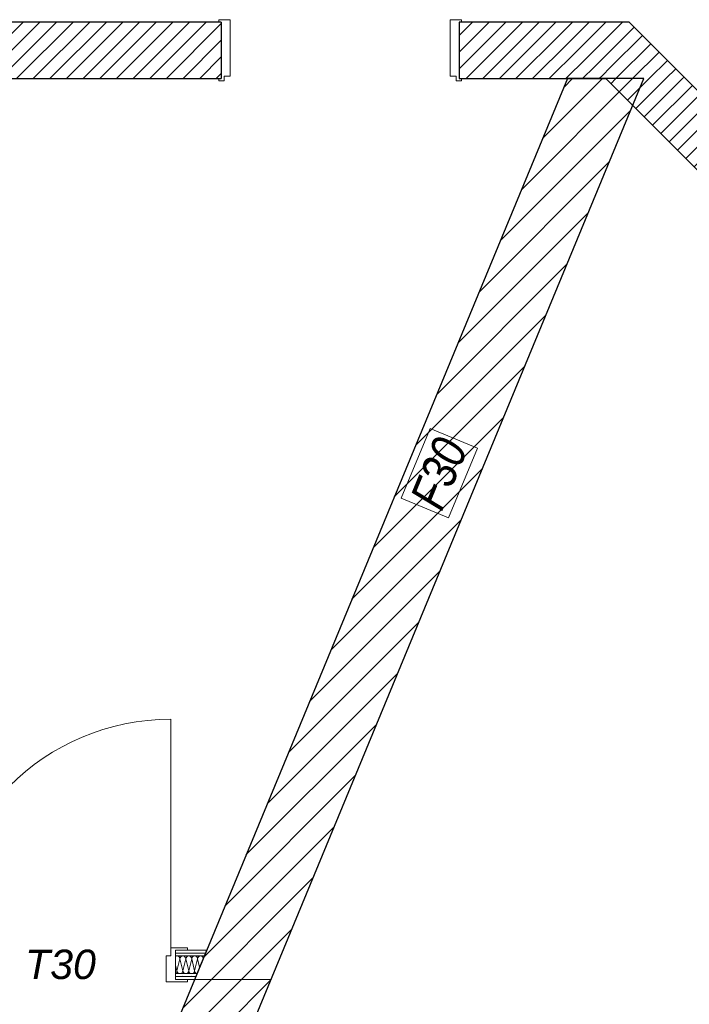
# Model space of a CAD drawing. Header units: metres. Extents: x -80 to 1923, y -189 to 69.
# Tile 19 of 256: x 32.42 to 35.26, y 40 to 44.18. Entities that reach past the tile are written whole.
import ezdxf

# ---------------------------------------------------------------- set-up
doc = ezdxf.new("R2010")
doc.units = ezdxf.units.M
doc.header["$MEASUREMENT"] = 0
for name, color, linetype in [('10 Wand innen', 7, 'Continuous'), ('97 Brandschutz', 7, 'Continuous'), ('Neubau_10 Wand innen', 7, 'Continuous')]:
    doc.layers.add(name, color=color, linetype=linetype)
doc.styles.add('ERSTELLTER_STIL_4', font='arial.ttf')
doc.styles.add('ERSTELLTER_STIL_5', font='ARIALN.TTF')
pattern_1 = [(45, (0, 0), (-0.03535534, 0.03535534), [])]
pattern_2 = [(0, (0, 0), (0, 0.0375), [0, -0.0375])]

# ---------------------------------------------------------------- blocks, each defined once
blk = doc.blocks.new('Blockrahmentür 1-Fl 27_2')
at = {"layer": '10 Wand innen', "color": 7, "linetype": 'Continuous', "lineweight": 18}
for p, q in [((-0.4925, -0.01), (-0.515, -0.01)), ((-0.515, -0.01), (-0.515, -0.02)), ((-0.515, -0.02), (-0.505, -0.02)), ((-0.505, -0.02), (-0.505, -0.26)), ((-0.4925, -0.03), (-0.4925, -0.01)), ((-0.4675, -0.03), (-0.4925, -0.03)), ((-0.4675, -0.27), (-0.4675, -0.03)), ((0.4675, -0.27), (0.4675, -0.03)), ((0.4675, -0.03), (0.4925, -0.03)), ((0.4925, -0.03), (0.4925, -0.01)), ((0.4925, -0.01), (0.515, -0.01)), ((0.515, -0.02), (0.505, -0.02)), ((0.505, -0.02), (0.505, -0.26)), ((0.515, -0.01), (0.515, -0.02)), ((-0.505, -0.26), (-0.515, -0.26)), ((-0.515, -0.26), (-0.515, -0.27)), ((-0.515, -0.27), (-0.4675, -0.27)), ((0.515, -0.27), (0.4675, -0.27)), ((0.505, -0.26), (0.515, -0.26)), ((0.515, -0.26), (0.515, -0.27))]:
    blk.add_line(p, q, dxfattribs=at)
at = {"layer": '10 Wand innen', "color": 7, "linetype": 'Continuous', "lineweight": 25}
for p, q in [((-0.505, -0.26), (-0.505, -0.02)), ((-0.505, -0.26), (-0.505, -0.02)), ((0.505, -0.26), (0.505, -0.02)), ((0.505, -0.26), (0.505, -0.02))]:
    blk.add_line(p, q, dxfattribs=at)
blk = doc.blocks.new('*X43')
at = {"layer": 'Neubau_10 Wand innen', "color": 8, "linetype": 'Continuous', "lineweight": 18}
for p, q in [((33.1, 40.1944), (33.0875, 40.1444)), ((33.1, 40.1944), (33.1125, 40.1444)), ((33.125, 40.1944), (33.1125, 40.1444)), ((33.125, 40.1944), (33.1375, 40.1444)), ((33.15, 40.1944), (33.1375, 40.1444)), ((33.15, 40.1944), (33.1625, 40.1444)), ((33.175, 40.1944), (33.1625, 40.1444)), ((33.175, 40.1944), (33.1836, 40.1599)), ((33.0817, 40.1677), (33.0875, 40.1444))]:
    blk.add_line(p, q, dxfattribs=at)
for centre, start, end in [((33.0875, 40.1944), 90, 117.7772), ((33.0875, 40.1944), 0, 90), ((33.1125, 40.1944), 90, 180), ((33.1125, 40.1944), 0, 90), ((33.1375, 40.1944), 90, 180), ((33.1375, 40.1944), 0, 90), ((33.1625, 40.1944), 90, 180), ((33.1625, 40.1944), 0, 90), ((33.1875, 40.1944), 90, 180), ((33.1875, 40.1944), 17.1444, 90), ((33.075, 40.1444), 302.2738, 0), ((33.1, 40.1444), 180, 270), ((33.1, 40.1444), 270, 0), ((33.125, 40.1444), 180, 270), ((33.125, 40.1444), 270, 0), ((33.15, 40.1444), 180, 270), ((33.15, 40.1444), 270, 0), ((33.175, 40.1444), 180, 256.8906)]:
    blk.add_arc(centre, 0.0125, start, end, dxfattribs=at)
blk = doc.blocks.new('Zargentür 1-Fl 27_3')
at = {"layer": 'Neubau_10 Wand innen', "color": 7, "linetype": 'Continuous', "lineweight": 18}
for p, q in [((0.485, -0.01), (0.485, 0.96)), ((-0.485, -0.01), (-0.555, -0.01)), ((-0.555, -0.01), (-0.555, -0.02)), ((-0.555, -0.02), (-0.505, -0.02)), ((-0.505, -0.02), (-0.505, -0.145)), ((-0.505, -0.0325), (-0.505, -0.02)), ((-0.505, -0.0325), (-0.505, -0.02)), ((-0.505, -0.045), (-0.505, -0.0325)), ((-0.505, -0.045), (-0.505, -0.0325)), ((-0.485, -0.045), (-0.485, -0.01)), ((0.485, -0.045), (0.485, -0.01)), ((0.485, -0.01), (0.555, -0.01)), ((0.555, -0.02), (0.505, -0.02)), ((0.505, -0.02), (0.505, -0.145)), ((0.505, -0.0325), (0.505, -0.02)), ((0.505, -0.0325), (0.505, -0.02)), ((0.505, -0.045), (0.505, -0.0325)), ((0.505, -0.045), (0.505, -0.0325)), ((0.555, -0.01), (0.555, -0.02)), ((-0.505, -0.12), (-0.505, -0.045)), ((-0.505, -0.12), (-0.505, -0.045)), ((-0.465, -0.045), (-0.485, -0.045)), ((-0.465, -0.155), (-0.465, -0.045)), ((0.465, -0.155), (0.465, -0.045)), ((0.465, -0.045), (0.485, -0.045)), ((0.505, -0.12), (0.505, -0.045)), ((0.505, -0.12), (0.505, -0.045)), ((-0.505, -0.1325), (-0.505, -0.12)), ((-0.505, -0.1325), (-0.505, -0.12)), ((0.505, -0.1325), (0.505, -0.12)), ((0.505, -0.1325), (0.505, -0.12)), ((-0.505, -0.145), (-0.555, -0.145)), ((-0.555, -0.145), (-0.555, -0.155)), ((-0.555, -0.155), (-0.465, -0.155)), ((-0.505, -0.145), (-0.505, -0.1325)), ((-0.505, -0.145), (-0.505, -0.1325)), ((0.555, -0.155), (0.465, -0.155)), ((0.505, -0.145), (0.505, -0.1325)), ((0.505, -0.145), (0.505, -0.1325)), ((0.505, -0.145), (0.555, -0.145)), ((0.555, -0.145), (0.555, -0.155))]:
    blk.add_line(p, q, dxfattribs=at)
at = {"layer": 'Neubau_10 Wand innen', "color": 7, "linetype": 'Continuous', "lineweight": 13}
blk.add_arc((0.485, -0.01), 0.97, 90, 180, dxfattribs=at)

msp = doc.modelspace()

# ---------------------------------------------------------------- hatches: boundary and pattern name
at = {"layer": '10 Wand innen', "linetype": 'Continuous', "lineweight": 18, "true_color": 0x1f1f1f}
h = msp.add_hatch(dxfattribs=at)
h.set_pattern_fill('Hochlochziegel_0002', color=250, style=0, pattern_type=2)
h.set_pattern_definition(pattern_1)
h.paths.add_polyline_path([(28.3578, 43.9319), (33.2758, 43.9319), (33.2758, 44.1719), (28.3578, 44.1719)])
h = msp.add_hatch(dxfattribs=at)
h.set_pattern_fill('Hochlochziegel_0002', color=250, style=0, pattern_type=2)
h.set_pattern_definition(pattern_1)
h.paths.add_polyline_path([(34.6684, 44.1719), (34.2858, 44.1719), (34.2858, 43.9319), (34.9084, 43.9319)])
h = msp.add_hatch(dxfattribs=at)
h.set_pattern_fill('Hochlochziegel_0002', color=250, style=0, pattern_type=2)
h.set_pattern_definition(pattern_1)
h.paths.add_polyline_path([(34.6684, 44.1719), (34.9084, 43.9319), (35.0078, 44.1719)])
h = msp.add_hatch(dxfattribs=at)
h.set_pattern_fill('Hochlochziegel_0002', color=250, style=0, pattern_type=2)
h.set_pattern_definition(pattern_1)
h.paths.add_polyline_path([(34.9084, 43.9319), (35.2478, 43.9319), (35.0078, 44.1719)])
h = msp.add_hatch(dxfattribs=at)
h.set_pattern_fill('Mauerziegel_0002', color=250, style=0, pattern_type=2)
h.set_pattern_definition([(45, (0, 0), (-0.06363961, 0.06363961), [])])
h.paths.add_polyline_path([(32.0574, 36.6571), (35.0708, 43.9319), (34.746, 43.9319), (31.7803, 36.7719)])
h = msp.add_hatch(dxfattribs=at)
h.set_pattern_fill('Hochlochziegel_0002', color=250, style=0, pattern_type=2)
h.set_pattern_definition(pattern_1)
h.paths.add_polyline_path([(37.5922, 41.5876), (35.2478, 43.9319), (34.9084, 43.9319), (37.5922, 41.2481)])
at = {"layer": 'Neubau_10 Wand innen', "linetype": 'Continuous', "lineweight": 18}
h = msp.add_hatch(dxfattribs=at)
h.set_pattern_fill('Gipskarton_0002', color=8, style=0, pattern_type=2)
h.set_pattern_definition(pattern_2)
h.paths.add_polyline_path([(33.0817, 40.2319), (33.0817, 40.2194), (33.2083, 40.2194), (33.2135, 40.2319)])
h = msp.add_hatch(dxfattribs=at)
h.set_pattern_fill('Gipskarton_0002', color=8, style=0, pattern_type=2)
h.set_pattern_definition(pattern_2)
h.paths.add_polyline_path([(33.0817, 40.2194), (33.0817, 40.2069), (33.2031, 40.2069), (33.2083, 40.2194)])
h = msp.add_hatch(dxfattribs=at)
h.set_pattern_fill('Gipskarton_0002', color=8, style=0, pattern_type=2)
h.set_pattern_definition(pattern_2)
h.paths.add_polyline_path([(33.0817, 40.1194), (33.1669, 40.1194), (33.172, 40.1319), (33.0817, 40.1319)])
h = msp.add_hatch(dxfattribs=at)
h.set_pattern_fill('Gipskarton_0002', color=8, style=0, pattern_type=2)
h.set_pattern_definition(pattern_2)
h.paths.add_polyline_path([(33.1669, 40.1194), (33.0817, 40.1194), (33.0817, 40.1069), (33.1617, 40.1069)])

# ---------------------------------------------------------------- linework, layer by layer
at = {"layer": '10 Wand innen', "color": 7, "linetype": 'Continuous', "lineweight": 25}
for p, q in [((33.2758, 44.1719), (33.2758, 43.9319)), ((34.2858, 44.1719), (34.2858, 43.9319))]:
    msp.add_line(p, q, dxfattribs=at)
at = {"layer": '10 Wand innen', "color": 7, "linetype": 'Continuous', "lineweight": 25, "flags": 128}
for points in [[(33.2758, 44.1719), (28.3578, 44.1719)], [(35.0078, 44.1719), (34.2858, 44.1719)], [(35.0078, 44.1719), (35.2478, 43.9319)], [(28.3578, 43.9319), (33.2758, 43.9319)], [(34.746, 43.9319), (31.7803, 36.7719)], [(32.0574, 36.6571), (35.0708, 43.9319)], [(34.2858, 43.9319), (34.9084, 43.9319)], [(35.0708, 43.9319), (34.746, 43.9319)], [(34.9084, 43.9319), (37.5922, 41.2481)], [(37.8322, 41.3476), (35.2478, 43.9319)]]:
    msp.add_lwpolyline(points, dxfattribs=at)
at = {"layer": '97 Brandschutz', "color": 1, "linetype": 'Continuous', "lineweight": 18}
msp.add_line((33.1617, 40.1069), (33.4864, 40.1069), dxfattribs=at)
at = {"layer": '97 Brandschutz', "color": 1, "linetype": 'Continuous', "lineweight": 18, "flags": 128}
msp.add_lwpolyline([(34.2413, 42.0675), (34.3635, 42.3624), (34.1624, 42.4457), (34.0403, 42.1508), (34.2413, 42.0675)], close=True, dxfattribs=at)
at = {"layer": 'Neubau_10 Wand innen', "color": 7, "linetype": 'Continuous', "lineweight": 18}
for p, q in [((33.0817, 40.2194), (33.0817, 40.2319)), ((33.2083, 40.2194), (33.0817, 40.2194)), ((33.0817, 40.2069), (33.0817, 40.2194)), ((33.2031, 40.2069), (33.0817, 40.2069)), ((33.0817, 40.1319), (33.0817, 40.2069)), ((33.0817, 40.1319), (33.172, 40.1319)), ((33.0817, 40.1194), (33.0817, 40.1319)), ((33.0817, 40.1194), (33.1669, 40.1194)), ((33.0817, 40.1069), (33.0817, 40.1194))]:
    msp.add_line(p, q, dxfattribs=at)
at = {"layer": 'Neubau_10 Wand innen', "color": 7, "linetype": 'Continuous', "lineweight": 18, "flags": 128}
for points in [[(33.2135, 40.2319), (33.0817, 40.2319)], [(33.1617, 40.1069), (33.2135, 40.2319)], [(33.0817, 40.1069), (33.1617, 40.1069)]]:
    msp.add_lwpolyline(points, dxfattribs=at)

# ---------------------------------------------------------------- block references
at = {"layer": '10 Wand innen', "color": 7, "linetype": 'Continuous', "lineweight": 18, "xscale": -1, "rotation": 180}
msp.add_blockref('Blockrahmentür 1-Fl 27_2', (33.7808, 43.9119), dxfattribs=at)
at = {"layer": 'Neubau_10 Wand innen', "color": 7, "linetype": 'Continuous', "lineweight": 18}
msp.add_blockref('Zargentür 1-Fl 27_3', (32.5767, 40.2519), dxfattribs=at)
at = {"layer": 'Neubau_10 Wand innen', "color": 7, "lineweight": 25}
msp.add_blockref('*X43', (0, 0), dxfattribs=at)

# ---------------------------------------------------------------- texts
at = {"layer": '97 Brandschutz', "color": 1, "linetype": 'Continuous', "lineweight": 18, "insert": (34.0737, 42.1478), "char_height": 0.15, "attachment_point": 1, "rotation": 67.5, "style": 'ERSTELLTER_STIL_5'}
msp.add_mtext('\\A1;{\\pql;\\fArial Narrow|b0|i1|c0|p0;\\W1.000000;F30}', dxfattribs=at)
at = {"layer": '97 Brandschutz', "color": 1, "linetype": 'Continuous', "lineweight": 18, "insert": (32.4422, 40.2338), "char_height": 0.125, "attachment_point": 1, "style": 'ERSTELLTER_STIL_4'}
msp.add_mtext('\\A1;{\\pql;\\fArial|b0|i1|c0|p0;\\W1.000000;T30}', dxfattribs=at)

doc.saveas('drawing.dxf')
